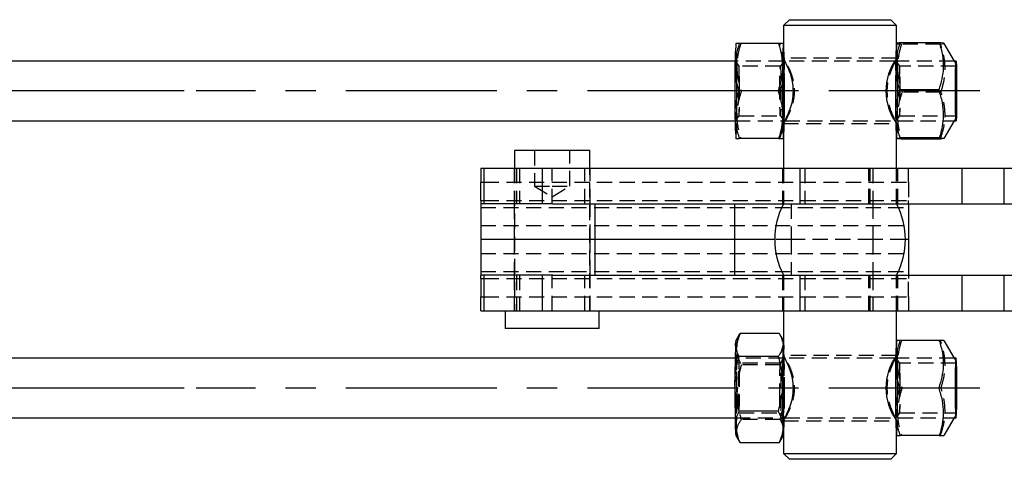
# Model space of a CAD drawing. Extents: x 82 to 397, y 14 to 279.
# Tile 3 of 38: x 137 to 220, y 120 to 157. Entities that reach past the tile are written whole.
import ezdxf

# ---------------------------------------------------------------- set-up
doc = ezdxf.new("R2010")
doc.units = 0
doc.linetypes.add('CENTERX2', pattern=[20.32, 12.7, -2.54, 2.54, -2.54])
doc.linetypes.add('HIDDEN', pattern=[1.905, 1.27, -0.635])
doc.layers.get('0').update_dxf_attribs({"linetype": 'CONTINUOUS'})
doc.styles.add('SLDTEXTSTYLE0', font='TXT', dxfattribs={"width": 0.75})
doc.dimstyles.new('SLDDIMSTYLE2', dxfattribs={"dimtxt": 3.5, "dimasz": 3.302, "dimexe": 0, "dimexo": 0.0625, "dimgap": 0.875, "dimtad": 1, "dimdec": 3, "dimrnd": 1e-09, "dimzin": 12, "dimtxsty": 'SLDTEXTSTYLE0', "dimsah": 1, "dimcen": 0.09, "dimazin": 3, "dimtfac": 1, "dimtdec": 3, "dimtofl": 0, "dimtmove": 0, "dimatfit": 3, "dimtolj": 1, "dimtzin": 12})

# ---------------------------------------------------------------- blocks, each defined once
blk = doc.blocks.new('_D_12')
at = {"color": 179, "linetype": 'CONTINUOUS'}
for p, q in [((151.306, 150.874), (118.405, 150.874)), ((119.405, 150.874), (119.405, 125.874)), ((151.306, 125.874), (118.405, 125.874))]:
    blk.add_line(p, q, dxfattribs=at)
for points in [[(119.405, 150.874), (118.897, 147.572), (119.913, 147.572)], [(119.405, 125.874), (119.913, 129.176), (118.897, 129.176)]]:
    blk.add_solid(points, dxfattribs=at)
at = {"color": 179, "linetype": 'CONTINUOUS', "insert": (114.893, 134.829, -5.655), "char_height": 3.5, "attachment_point": 1, "rotation": 90, "style": 'SLDTEXTSTYLE0'}
blk.add_mtext('25', dxfattribs=at)

msp = doc.modelspace()

# ---------------------------------------------------------------- linework, layer by layer
at = {"color": 7, "linetype": 'CONTINUOUS'}
for p, q in [((202.2339, 156.8744), (201.7339, 156.3744)), ((202.2339, 156.8744), (210.7589, 156.8744)), ((211.2589, 156.3744), (210.7589, 156.8744)), ((201.7339, 156.3744), (201.7339, 153.6154)), ((211.2589, 156.3744), (201.7339, 156.3744)), ((211.2589, 154.8746), (211.2589, 156.3744)), ((197.7343, 154.8744), (197.7327, 154.8716)), ((201.3276, 154.8744), (198.0429, 154.8744)), ((211.2586, 154.8787), (211.2545, 154.8716)), ((214.8513, 154.924), (211.5666, 154.924)), ((216.1237, 153.3744), (215.2598, 154.8721)), ((197.6681, 153.3744), (99.2843, 153.3744)), ((201.8491, 153.3744), (201.735, 153.3744)), ((211.1899, 153.3744), (211.0959, 153.3744)), ((211.2024, 153.495), (211.1437, 153.3744)), ((216.2566, 153.3744), (216.1227, 153.3744)), ((201.2774, 150.8744), (197.9927, 150.8744)), ((214.7992, 150.9754), (211.5145, 150.9754)), ((99.2843, 148.3744), (197.6681, 148.3744)), ((201.735, 148.3744), (201.8486, 148.3744)), ((201.7994, 148.1825), (201.803, 148.3744)), ((215.256, 146.8702), (216.1237, 148.3744)), ((216.1227, 148.3744), (216.2566, 148.3744)), ((201.7339, 148.1542), (201.7339, 144.3744)), ((197.7327, 146.8773), (197.7343, 146.8744)), ((201.3276, 146.8744), (198.0429, 146.8744)), ((211.2545, 146.8773), (211.2548, 146.8768)), ((211.2589, 144.3744), (211.2589, 146.8743)), ((214.8475, 146.9259), (211.5628, 146.9259)), ((214.948, 146.8249), (211.6633, 146.8249)), ((215.2447, 146.8632), (214.948, 146.8249)), ((179.095, 145.8744), (179.095, 144.3744)), ((185.445, 145.8744), (179.095, 145.8744)), ((185.445, 144.3744), (185.445, 145.8744)), ((176.27, 144.3744), (176.27, 143.2029)), ((176.27, 144.3744), (176.517, 144.3744)), ((176.517, 144.3744), (176.517, 141.3744)), ((176.517, 144.3744), (181.4492, 144.3744)), ((181.4492, 141.3744), (181.4492, 144.3744)), ((181.4492, 144.3744), (203.1275, 144.3744)), ((203.1275, 141.3744), (203.1275, 144.3744)), ((203.1275, 144.3744), (216.7785, 144.3744)), ((216.7785, 141.3744), (216.7785, 144.3744)), ((216.7785, 144.3744), (220.3209, 144.3744)), ((220.3209, 141.3744), (220.3209, 144.3744)), ((220.3209, 144.3744), (232.3411, 144.3744)), ((176.27, 141.6673), (176.27, 143.2029)), ((176.27, 141.6673), (176.27, 141.3744)), ((176.27, 141.3744), (176.27, 138.3744)), ((182.3128, 141.3744), (176.27, 141.3744)), ((182.3128, 141.3744), (203.1275, 141.3744)), ((185.8486, 141.3744), (185.8486, 138.3744)), ((197.6068, 141.3744), (197.6068, 138.3744)), ((203.1275, 141.3744), (216.7785, 141.3744)), ((212.27, 141.3744), (212.27, 138.3744)), ((216.7785, 141.3744), (220.3209, 141.3744)), ((220.3209, 141.3744), (232.3411, 141.3744)), ((185.8486, 138.3744), (176.27, 138.3744)), ((176.27, 138.3744), (176.27, 135.3744)), ((197.6068, 138.3744), (185.8486, 138.3744)), ((185.8486, 138.3744), (185.8486, 135.3744)), ((200.9964, 138.3744), (197.6068, 138.3744)), ((197.6068, 138.3744), (197.6068, 135.3744)), ((212.27, 138.3744), (211.9964, 138.3744)), ((212.27, 138.3744), (212.27, 135.3744)), ((182.3128, 135.3744), (176.27, 135.3744)), ((176.27, 135.0816), (176.27, 135.3744)), ((176.27, 135.0816), (176.27, 133.546)), ((176.517, 135.3744), (176.517, 132.3744)), ((181.4492, 132.3744), (181.4492, 135.3744)), ((182.3128, 135.3744), (203.1275, 135.3744)), ((203.1275, 132.3744), (203.1275, 135.3744)), ((203.1275, 135.3744), (216.7785, 135.3744)), ((216.7785, 132.3744), (216.7785, 135.3744)), ((216.7785, 135.3744), (220.3209, 135.3744)), ((220.3209, 132.3744), (220.3209, 135.3744)), ((220.3209, 135.3744), (232.3411, 135.3744)), ((176.27, 132.3744), (176.27, 133.546)), ((176.27, 132.3744), (176.517, 132.3744)), ((176.517, 132.3744), (181.4492, 132.3744)), ((178.3012, 132.3744), (178.3012, 130.8744)), ((181.4492, 132.3744), (203.1275, 132.3744)), ((186.2387, 130.8744), (186.2387, 132.3744)), ((201.7339, 132.3744), (201.7339, 128.6154)), ((203.1275, 132.3744), (216.7785, 132.3744)), ((211.2589, 129.8744), (211.2589, 132.3744)), ((216.7785, 132.3744), (220.3209, 132.3744)), ((220.3209, 132.3744), (232.3411, 132.3744)), ((186.2387, 130.8744), (178.3012, 130.8744)), ((197.9261, 130.2069), (197.7327, 129.8716)), ((201.3869, 130.4746), (198.1022, 130.4746)), ((201.7339, 129.8792), (201.456, 130.361)), ((211.2561, 129.8744), (211.2545, 129.8716)), ((214.8494, 129.8744), (211.5647, 129.8744)), ((216.1237, 128.3744), (215.2585, 129.8744)), ((201.2957, 128.5335), (198.011, 128.5335)), ((211.2024, 128.495), (211.1437, 128.3744)), ((197.6681, 128.3744), (99.2843, 128.3744)), ((201.8491, 128.3744), (201.735, 128.3744)), ((211.1899, 128.3744), (211.0959, 128.3744)), ((216.2566, 128.3744), (216.1227, 128.3744)), ((214.7992, 125.8744), (211.5145, 125.8744)), ((201.2867, 123.9334), (198.002, 123.9334)), ((99.2843, 123.3744), (197.6681, 123.3744)), ((201.7339, 123.1542), (201.7339, 120.3744)), ((201.735, 123.3744), (201.8486, 123.3744)), ((215.2585, 121.8744), (216.1237, 123.3744)), ((216.1227, 123.3744), (216.2566, 123.3744)), ((197.7327, 121.8773), (198.015, 121.3879)), ((201.5449, 121.542), (201.7339, 121.8696)), ((211.2545, 121.8773), (211.2561, 121.8744)), ((211.2589, 120.3744), (211.2589, 121.8744)), ((214.8494, 121.8744), (211.5647, 121.8744)), ((198.0125, 121.3976), (198.0841, 121.2743)), ((201.3688, 121.2743), (198.0841, 121.2743)), ((201.7339, 120.3744), (202.2339, 119.8744)), ((201.7339, 120.3744), (211.2589, 120.3744)), ((210.7589, 119.8744), (211.2589, 120.3744)), ((210.7589, 119.8744), (202.2339, 119.8744))]:
    msp.add_line(p, q, dxfattribs=at)
at = {"color": 7, "linetype": 'HIDDEN'}
for p, q in [((201.4281, 154.8744), (201.3276, 154.8744)), ((201.7323, 154.8744), (201.735, 154.8744)), ((201.7383, 154.8716), (201.7367, 154.8744)), ((211.2589, 153.6085), (211.2589, 154.8746)), ((214.9518, 154.823), (211.6671, 154.823)), ((214.9518, 154.823), (215.2485, 154.8613)), ((201.735, 153.3744), (197.6681, 153.3744)), ((197.9973, 152.9734), (197.7377, 153.3445)), ((201.7334, 153.3445), (201.4737, 152.9734)), ((211.2578, 153.6244), (201.735, 153.6244)), ((211.0959, 153.3744), (201.8491, 153.3744)), ((216.1227, 153.3744), (211.1899, 153.3744)), ((211.5191, 152.9734), (211.2594, 153.3445)), ((216.2585, 153.1408), (216.1237, 153.3744)), ((201.4751, 152.9744), (197.9959, 152.9744)), ((216.2566, 152.9744), (211.5177, 152.9744)), ((201.4783, 150.8744), (201.2774, 150.8744)), ((215.0001, 150.7734), (211.7154, 150.7734)), ((197.6681, 148.3744), (201.735, 148.3744)), ((197.7377, 148.4044), (197.9973, 148.7755)), ((197.9959, 148.7744), (201.4751, 148.7744)), ((201.4737, 148.7755), (201.7334, 148.4044)), ((201.8486, 148.3744), (216.1227, 148.3744)), ((211.2594, 148.4044), (211.5191, 148.7755)), ((211.5177, 148.7744), (216.2566, 148.7744)), ((216.1237, 148.3744), (216.2585, 148.6081)), ((201.735, 148.1244), (211.2578, 148.1244)), ((211.2589, 146.8743), (211.2589, 148.14)), ((201.4281, 146.8744), (201.3276, 146.8744)), ((201.735, 146.8744), (201.7323, 146.8744)), ((201.7367, 146.8744), (201.7383, 146.8773)), ((180.77, 145.8744), (180.77, 142.8744)), ((183.77, 142.8744), (183.77, 145.8744)), ((179.07, 144.3744), (179.07, 141.3744)), ((179.095, 144.3744), (179.095, 132.3744)), ((179.27, 144.3744), (179.27, 141.3744)), ((179.52, 144.3744), (179.52, 141.3744)), ((182.2671, 141.3744), (182.2671, 144.3744)), ((185.02, 141.3744), (185.02, 144.3744)), ((185.445, 132.3744), (185.445, 144.3744)), ((185.47, 141.3744), (185.47, 144.3744)), ((201.6464, 144.3744), (201.6464, 141.3744)), ((201.7339, 144.3744), (201.7339, 141.3744)), ((203.52, 144.3744), (203.52, 141.3744)), ((208.9068, 141.3744), (208.9068, 144.3744)), ((209.02, 141.3744), (209.02, 144.3744)), ((209.27, 144.3744), (209.27, 141.3744)), ((211.2589, 141.3744), (211.2589, 144.3744)), ((211.3464, 141.3744), (211.3464, 144.3744)), ((212.27, 143.2029), (212.27, 144.3744)), ((176.517, 143.2029), (212.27, 143.2029)), ((180.77, 142.8744), (182.27, 142.8744)), ((180.77, 142.8744), (182.27, 141.9732)), ((182.27, 142.8744), (183.77, 142.8744)), ((182.27, 141.9732), (183.77, 142.8744)), ((212.27, 143.2029), (212.27, 141.6673)), ((176.27, 141.0816), (212.27, 141.0816)), ((176.517, 141.6673), (212.27, 141.6673)), ((179.07, 141.3744), (179.07, 138.3744)), ((185.47, 138.3744), (185.47, 141.3744)), ((202.3783, 141.3744), (202.3783, 138.3744)), ((209.27, 141.3744), (209.27, 138.3744)), ((212.27, 141.3744), (212.27, 141.6673)), ((176.27, 139.546), (212.27, 139.546)), ((179.07, 138.3744), (179.07, 135.3744)), ((185.47, 135.3744), (185.47, 138.3744)), ((202.3783, 138.3744), (200.9964, 138.3744)), ((209.27, 138.3744), (202.3783, 138.3744)), ((202.3783, 138.3744), (202.3783, 135.3744)), ((211.9964, 138.3744), (209.27, 138.3744)), ((209.27, 138.3744), (209.27, 135.3744)), ((176.27, 137.2029), (212.27, 137.2029)), ((176.27, 135.6673), (212.27, 135.6673)), ((176.517, 135.0816), (212.27, 135.0816)), ((179.07, 135.3744), (179.07, 132.3744)), ((179.27, 135.3744), (179.27, 132.3744)), ((179.52, 135.3744), (179.52, 132.3744)), ((182.2671, 132.3744), (182.2671, 135.3744)), ((185.02, 132.3744), (185.02, 135.3744)), ((185.47, 132.3744), (185.47, 135.3744)), ((201.6464, 135.3744), (201.6464, 132.3744)), ((201.7339, 135.3744), (201.7339, 132.3744)), ((203.52, 135.3744), (203.52, 132.3744)), ((208.9068, 132.3744), (208.9068, 135.3744)), ((209.02, 132.3744), (209.02, 135.3744)), ((209.27, 135.3744), (209.27, 132.3744)), ((211.2589, 132.3744), (211.2589, 135.3744)), ((211.3464, 132.3744), (211.3464, 135.3744)), ((212.27, 135.3744), (212.27, 135.0816)), ((212.27, 133.546), (212.27, 135.0816)), ((176.517, 133.546), (212.27, 133.546)), ((212.27, 133.546), (212.27, 132.3744)), ((201.7383, 129.8716), (201.7339, 129.8792)), ((211.2589, 128.6085), (211.2589, 129.8744)), ((214.9499, 129.8744), (214.8494, 129.8744)), ((211.2578, 128.6244), (201.735, 128.6244)), ((211.2578, 128.6244), (211.2509, 128.6085)), ((201.735, 128.3744), (197.6681, 128.3744)), ((197.9973, 127.9734), (197.7377, 128.3445)), ((201.4751, 127.9744), (197.9959, 127.9744)), ((201.469, 127.8155), (198.1843, 127.8155)), ((201.7334, 128.3445), (201.4737, 127.9734)), ((211.0959, 128.3744), (201.8491, 128.3744)), ((216.1227, 128.3744), (211.1899, 128.3744)), ((211.5191, 127.9734), (211.2594, 128.3445)), ((216.2566, 127.9744), (211.5177, 127.9744)), ((216.2585, 128.1408), (216.1237, 128.3744)), ((215.0001, 125.8744), (214.7992, 125.8744)), ((197.9959, 123.7744), (201.4751, 123.7744)), ((201.4737, 123.7755), (201.7334, 123.4044)), ((211.2594, 123.4044), (211.5191, 123.7755)), ((211.5177, 123.7744), (216.2566, 123.7744)), ((216.1237, 123.3744), (216.2585, 123.6081)), ((197.6681, 123.3744), (201.735, 123.3744)), ((201.46, 123.2153), (198.1753, 123.2153)), ((201.735, 123.1244), (211.2578, 123.1244)), ((201.8486, 123.3744), (216.1227, 123.3744)), ((211.2589, 121.8744), (211.2589, 123.14)), ((197.7725, 122.2448), (197.9628, 121.483)), ((201.5325, 121.5491), (201.7716, 122.2448)), ((201.7339, 121.8696), (201.7383, 121.8773)), ((214.9499, 121.8744), (214.8494, 121.8744))]:
    msp.add_line(p, q, dxfattribs=at)
at = {"color": 179, "linetype": 'CENTERX2'}
for p, q in [((218.2501, 150.8744), (152.306, 150.8744)), ((218.2501, 125.8744), (152.306, 125.8744))]:
    msp.add_line(p, q, dxfattribs=at)
at = {"color": 8, "linetype": 'CONTINUOUS'}
for p, q in [((176.27, 143.2029), (176.517, 143.2029)), ((176.27, 141.6673), (176.517, 141.6673)), ((176.27, 135.0816), (176.517, 135.0816)), ((176.27, 133.546), (176.517, 133.546))]:
    msp.add_line(p, q, dxfattribs=at)
at = {"color": 7, "linetype": 'HIDDEN', "flags": 128}
for points in [[(197.7897, 150.8744), (197.7879, 150.2348), (197.7825, 149.6388), (197.774, 149.127), (197.7629, 148.7343), (197.7499, 148.4874), (197.736, 148.4032), (197.7221, 148.4874), (197.7091, 148.7343), (197.698, 149.127), (197.6894, 149.6388), (197.6841, 150.2348), (197.6822, 150.8744), (197.6841, 151.5141), (197.6894, 152.1101), (197.698, 152.6219), (197.7091, 153.0146), (197.7221, 153.2615), (197.736, 153.3457), (197.7499, 153.2615), (197.7629, 153.0146), (197.774, 152.6219), (197.7825, 152.1101), (197.7879, 151.5141), (197.7897, 150.8744)], [(201.7334, 153.3445), (201.735, 153.3457), (201.7489, 153.2615), (201.7619, 153.0146), (201.773, 152.6219), (201.7816, 152.1101), (201.787, 151.5141), (201.7888, 150.8744)], [(211.3115, 150.8204), (211.3094, 150.1828), (211.3037, 149.5923), (211.295, 149.0892), (211.2836, 148.7078), (211.2706, 148.474), (211.2566, 148.4038), (211.2427, 148.5019), (211.2299, 148.7618), (211.2189, 149.1656), (211.2106, 149.6859), (211.2056, 150.2872), (211.204, 150.9285), (211.2062, 151.5661), (211.2118, 152.1566), (211.2206, 152.6597), (211.2319, 153.0411), (211.245, 153.2749), (211.259, 153.3451), (211.2728, 153.2469), (211.2857, 152.9871), (211.2966, 152.5833), (211.3049, 152.063), (211.31, 151.4617), (211.3115, 150.8204)], [(198.0416, 150.8744), (198.0397, 151.4661), (198.0343, 152.0098), (198.0258, 152.4615), (198.0149, 152.7847), (198.0024, 152.9531), (197.9894, 152.9531), (197.9769, 152.7847), (197.966, 152.4615), (197.9575, 152.0098), (197.9521, 151.4661), (197.9502, 150.8744), (197.9521, 150.2828), (197.9575, 149.7391), (197.966, 149.2874), (197.9769, 148.9642), (197.9894, 148.7958), (198.0024, 148.7958), (198.0149, 148.9642), (198.0258, 149.2874), (198.0343, 149.7391), (198.0397, 150.2828), (198.0416, 150.8744)], [(201.4295, 150.8744), (201.4313, 151.4661), (201.4367, 152.0098), (201.4452, 152.4615), (201.4562, 152.7847), (201.4686, 152.9531), (201.4816, 152.9531), (201.4941, 152.7847), (201.505, 152.4615), (201.5136, 152.0098), (201.519, 151.4661), (201.5208, 150.8744), (201.519, 150.2828), (201.5136, 149.7391), (201.505, 149.2874), (201.4941, 148.9642), (201.4816, 148.7958), (201.4686, 148.7958), (201.4562, 148.9642), (201.4452, 149.2874), (201.4367, 149.7391), (201.4313, 150.2828), (201.4295, 150.8744)], [(211.5634, 150.8285), (211.5618, 151.4219), (211.5566, 151.9709), (211.5483, 152.4311), (211.5376, 152.7651), (211.5252, 152.946), (211.5122, 152.9591), (211.4996, 152.8033), (211.4885, 152.4912), (211.4798, 152.0481), (211.4741, 151.51), (211.472, 150.9204), (211.4736, 150.327), (211.4787, 149.778), (211.487, 149.3178), (211.4978, 148.9838), (211.5102, 148.8029), (211.5232, 148.7898), (211.5357, 148.9456), (211.5468, 149.2577), (211.5556, 149.7007), (211.5612, 150.2389), (211.5634, 150.8285)], [(201.7888, 150.8744), (201.787, 150.2348), (201.7816, 149.6388), (201.773, 149.127), (201.7619, 148.7343), (201.7489, 148.4874), (201.735, 148.4032), (201.7334, 148.4044)], [(201.803, 148.3744), (201.8041, 148.4394), (201.8104, 148.8744)], [(197.7848, 126.913), (197.7889, 126.2972), (197.7895, 125.6526), (197.7864, 125.0232), (197.7799, 124.4517), (197.7704, 123.9772), (197.7586, 123.632), (197.7452, 123.4396), (197.7312, 123.4132), (197.7175, 123.5544), (197.705, 123.8538), (197.6947, 124.2909), (197.6872, 124.8359), (197.683, 125.4517), (197.6824, 126.0963), (197.6855, 126.7257), (197.692, 127.2972), (197.7015, 127.7717), (197.7134, 128.1169), (197.7268, 128.3093), (197.7408, 128.3357), (197.7545, 128.1945), (197.7669, 127.8951), (197.7773, 127.458), (197.7848, 126.913)], [(198.0373, 126.757), (198.0302, 127.2581), (198.0204, 127.6471), (198.0085, 127.8925), (197.9956, 127.9744), (197.9828, 127.8862), (197.971, 127.635), (197.9612, 127.2412), (197.9542, 126.7366), (197.9506, 126.1622), (197.9507, 125.5645), (197.9544, 124.9919), (197.9615, 124.4908), (197.9714, 124.1018), (197.9832, 123.8564), (197.9961, 123.7745), (198.009, 123.8627), (198.0208, 124.1139), (198.0306, 124.5077), (198.0375, 125.0123), (198.0411, 125.5867), (198.0411, 126.1844), (198.0373, 126.757)], [(201.4337, 124.9919), (201.43, 125.5645), (201.4299, 126.1622), (201.4335, 126.7366), (201.4404, 127.2412), (201.4502, 127.635), (201.462, 127.8862), (201.4749, 127.9744), (201.4878, 127.8925), (201.4996, 127.6471), (201.5095, 127.2581), (201.5166, 126.757), (201.5203, 126.1844), (201.5204, 125.5867), (201.5168, 125.0123), (201.5098, 124.5077), (201.5, 124.1139), (201.4882, 123.8627), (201.4754, 123.7745), (201.4625, 123.8564), (201.4506, 124.1018), (201.4408, 124.4908), (201.4337, 124.9919)], [(211.3115, 125.8744), (211.3097, 125.2348), (211.3043, 124.6388), (211.2958, 124.127), (211.2847, 123.7343), (211.2717, 123.4874), (211.2578, 123.4032), (211.2439, 123.4874), (211.2309, 123.7343), (211.2198, 124.127), (211.2112, 124.6388), (211.2059, 125.2348), (211.204, 125.8744), (211.2059, 126.5141), (211.2112, 127.1101), (211.2198, 127.6219), (211.2309, 128.0146), (211.2439, 128.2615), (211.2578, 128.3457), (211.2717, 128.2615), (211.2847, 128.0146), (211.2958, 127.6219), (211.3043, 127.1101), (211.3097, 126.5141), (211.3115, 125.8744)], [(211.5634, 125.8744), (211.5615, 126.4661), (211.5561, 127.0098), (211.5476, 127.4615), (211.5367, 127.7847), (211.5242, 127.9531), (211.5112, 127.9531), (211.4987, 127.7847), (211.4878, 127.4615), (211.4793, 127.0098), (211.4739, 126.4661), (211.472, 125.8744), (211.4739, 125.2828), (211.4793, 124.7391), (211.4878, 124.2874), (211.4987, 123.9642), (211.5112, 123.7958), (211.5242, 123.7958), (211.5367, 123.9642), (211.5476, 124.2874), (211.5561, 124.7391), (211.5615, 125.2828), (211.5634, 125.8744)]]:
    msp.add_lwpolyline(points, dxfattribs=at)
at = {"color": 7, "linetype": 'CONTINUOUS', "flags": 128}
for points in [[(216.311, 150.8744), (216.3091, 150.2274), (216.3037, 149.6244), (216.2951, 149.1067), (216.2838, 148.7094), (216.2707, 148.4596), (216.2566, 148.3744), (216.2425, 148.4596), (216.2294, 148.7094), (216.2181, 149.1067), (216.2095, 149.6244), (216.2041, 150.2274), (216.2022, 150.8744), (216.2041, 151.5215), (216.2095, 152.1244), (216.2181, 152.6422), (216.2294, 153.0395), (216.2425, 153.2893), (216.2566, 153.3744), (216.2707, 153.2893), (216.2838, 153.0395), (216.2951, 152.6422), (216.3037, 152.1244), (216.3091, 151.5215), (216.311, 150.8744)], [(216.3059, 150.8249), (216.3038, 150.215), (216.2982, 149.654), (216.2895, 149.1835), (216.2783, 148.8384), (216.2656, 148.6444), (216.2522, 148.6157), (216.2391, 148.7546), (216.2273, 149.0506), (216.2177, 149.482), (216.2109, 150.0166), (216.2076, 150.6148), (216.2079, 151.2323), (216.2118, 151.8233), (216.219, 152.3438), (216.229, 152.7554), (216.2411, 153.0275), (216.2543, 153.14), (216.2677, 153.0843), (216.2802, 152.8648), (216.291, 152.4977), (216.2993, 152.0102), (216.3044, 151.4384), (216.3059, 150.8249)], [(216.3023, 150.8285), (216.3001, 150.2389), (216.2945, 149.7007), (216.2857, 149.2577), (216.2747, 148.9456), (216.2621, 148.7898), (216.2491, 148.8029), (216.2367, 148.9838), (216.2259, 149.3178), (216.2176, 149.778), (216.2125, 150.327), (216.2109, 150.9204), (216.2131, 151.51), (216.2187, 152.0481), (216.2274, 152.4912), (216.2385, 152.8033), (216.2511, 152.9591), (216.2641, 152.946), (216.2765, 152.7651), (216.2873, 152.4311), (216.2956, 151.9709), (216.3007, 151.4219), (216.3023, 150.8285)], [(216.311, 125.8744), (216.3091, 126.5215), (216.3037, 127.1244), (216.2951, 127.6422), (216.2838, 128.0395), (216.2707, 128.2893), (216.2566, 128.3744), (216.2425, 128.2893), (216.2294, 128.0395), (216.2181, 127.6422), (216.2095, 127.1244), (216.2041, 126.5215), (216.2022, 125.8744), (216.2041, 125.2274), (216.2095, 124.6244), (216.2181, 124.1067), (216.2294, 123.7094), (216.2425, 123.4596), (216.2566, 123.3744), (216.2707, 123.4596), (216.2838, 123.7094), (216.2951, 124.1067), (216.3037, 124.6244), (216.3091, 125.2274), (216.311, 125.8744)], [(216.3059, 125.8744), (216.3041, 125.2626), (216.2987, 124.6961), (216.2903, 124.2169), (216.2793, 123.8608), (216.2666, 123.6539), (216.2532, 123.6118), (216.2401, 123.7374), (216.2281, 124.0216), (216.2183, 124.4432), (216.2113, 124.9709), (216.2077, 125.5656), (216.2077, 126.1833), (216.2113, 126.778), (216.2183, 127.3057), (216.2281, 127.7273), (216.2401, 128.0114), (216.2532, 128.1371), (216.2666, 128.095), (216.2793, 127.8881), (216.2903, 127.5319), (216.2987, 127.0528), (216.3041, 126.4863), (216.3059, 125.8744)], [(216.3023, 125.8744), (216.3004, 125.2828), (216.295, 124.7391), (216.2865, 124.2874), (216.2756, 123.9642), (216.2631, 123.7958), (216.2501, 123.7958), (216.2376, 123.9642), (216.2267, 124.2874), (216.2182, 124.7391), (216.2128, 125.2828), (216.2109, 125.8744), (216.2128, 126.4661), (216.2182, 127.0098), (216.2267, 127.4615), (216.2376, 127.7847), (216.2501, 127.9531), (216.2631, 127.9531), (216.2756, 127.7847), (216.2865, 127.4615), (216.295, 127.0098), (216.3004, 126.4661), (216.3023, 125.8744)]]:
    msp.add_lwpolyline(points, dxfattribs=at)
at = {"color": 7, "linetype": 'CONTINUOUS'}
for centre, radius, start, end in [((215.0764, 153.2197), 17.4192, 174.548906, 181.135669), ((219.0755, 153.2197), 17.4192, 174.54891, 181.135652), ((226.3224, 153.3128), 15.1433, 174.084472, 181.373828), ((249.1894, 150.8744), 47.5203, 177.02046, 182.97954), ((215.0355, 150.8747), 4.6725, 143.949921, 216.022164), ((367.1327, 150.8744), 169.4839, 179.323864, 180.676136), ((371.1318, 150.8744), 169.4839, 179.323864, 180.676136), ((380.5314, 150.8696), 169.3607, 179.29626, 180.649192), ((215.0764, 148.5292), 17.4191, 178.864326, 185.4511), ((219.0755, 148.5292), 17.4192, 178.864344, 185.451096), ((231.0372, 148.6234), 19.8584, 179.055714, 185.04988), ((207.4669, 138.3744), 6.4704, 152.37733, 207.62267), ((205.526, 138.3744), 6.4704, 332.37733, 27.62267), ((287.5645, 126.492), 89.9156, 178.080283, 180.164731), ((199.1873, 129.5546), 1.4887, 167.705053, 181.944427), ((291.565, 126.492), 89.917, 178.080304, 180.164718), ((202.9627, 129.5697), 1.2659, 166.086429, 182.971888), ((228.5982, 128.2197), 17.4192, 174.548874, 181.135633), ((215.0355, 125.8747), 4.6725, 143.949928, 216.022158), ((245.3714, 125.8744), 43.7079, 176.760306, 183.239694), ((380.6531, 125.8744), 169.4824, 179.323858, 180.676142), ((322.6622, 125.6779), 125.0141, 179.745379, 181.409035), ((326.6638, 125.6779), 125.0167, 179.745393, 181.409014), ((228.5982, 123.5292), 17.4192, 178.864372, 185.45112), ((201.8156, 122.5051), 4.1309, 178.631017, 188.74238), ((205.3728, 122.4854), 3.6898, 178.160001, 189.525003)]:
    msp.add_arc(centre, radius, start, end, dxfattribs=at)
at = {"color": 7, "linetype": 'HIDDEN'}
for centre, radius, start, end in [((180.3955, 153.2197), 17.4192, 358.864348, 5.45109), ((184.3947, 153.2197), 17.4191, 358.864313, 5.451098), ((191.4788, 153.1255), 19.8579, 359.055636, 5.049958), ((28.3393, 150.8744), 169.4839, 359.323864, 0.676136), ((32.3383, 150.8744), 169.4839, 359.323864, 0.676136), ((41.9794, 150.8792), 169.3655, 359.296305, 0.6492), ((180.3955, 148.5292), 17.4192, 354.548904, 1.135656), ((196.1926, 148.4361), 15.1439, 354.084559, 1.373628), ((189.1712, 148.1482), 12.6283, 354.210906, 0.155619), ((194.9361, 129.3009), 2.8543, 356.86951, 11.533347), ((198.537, 129.2832), 3.2511, 357.565031, 10.472484), ((193.9168, 128.2197), 17.4197, 358.864415, 5.450972), ((72.8092, 126.071), 125.0147, 359.745379, 1.409028), ((76.8085, 126.071), 125.0144, 359.745378, 1.40903), ((190.1361, 127.2192), 11.6517, 358.494351, 5.54246), ((41.8716, 125.8744), 169.4733, 359.323821, 0.676179), ((161.1293, 125.7429), 40.6714, 356.703797, 1.648615), ((107.9064, 125.2569), 89.9166, 358.080299, 0.164724), ((111.906, 125.2569), 89.9161, 358.080293, 0.164729), ((193.9168, 123.5292), 17.4198, 354.549035, 1.13558), ((200.7246, 122.1645), 1.0501, 343.982622, 4.384634)]:
    msp.add_arc(centre, radius, start, end, dxfattribs=at)
at = {"color": 7, "linetype": 'CONTINUOUS'}
for points, knots in [([(197.6606, 152.8744), (197.6616, 152.9218), (197.6694, 153.2808), (197.7559, 153.9577), (197.9467, 154.567), (198.0429, 154.8744)], [0, 0, 0, 0, 0.0700477, 0.5307624, 1, 1, 1, 1]), ([(198.0429, 154.8744), (198.0001, 154.8744), (197.8178, 154.8744), (197.7801, 154.8744), (197.7513, 154.8744)], [0, 0, 0, 0, 0.2345445, 1, 1, 1, 1]), ([(201.3276, 154.8744), (201.4234, 154.5496), (201.6166, 153.8941), (201.6452, 153.2164), (201.6597, 152.8744)], [0, 0, 0, 0, 0.49545788, 1, 1, 1, 1]), ([(201.735, 154.8744), (201.6777, 154.8744), (201.6042, 154.8744), (201.3774, 154.8744), (201.3276, 154.8744)], [0, 0, 0, 0, 0.7804767, 1, 1, 1, 1]), ([(211.1834, 152.9497), (211.1844, 152.9965), (211.1923, 153.3509), (211.2792, 154.019), (211.4702, 154.6205), (211.5666, 154.924)], [0, 0, 0, 0, 0.0700474, 0.5307623, 1, 1, 1, 1]), ([(211.5666, 154.924), (211.524, 154.9204), (211.3299, 154.9039), (211.2905, 154.8868), (211.2597, 154.8735)], [0, 0, 0, 0, 0.2195233, 1, 1, 1, 1]), ([(214.8513, 154.924), (214.95, 154.5813), (215.1494, 153.8885), (215.2121, 152.862), (215.0872, 151.8806), (214.8958, 151.279), (214.7992, 150.9754)], [0, 0, 0, 0, 0.2645953, 0.5349276, 0.7653328, 1, 1, 1, 1]), ([(215.2356, 154.8721), (215.2355, 154.8771), (215.2354, 154.8909), (215.0624, 154.9083), (214.8998, 154.9204), (214.8513, 154.924)], [0, 0, 0, 0, 0.2837179, 0.7864458, 1, 1, 1, 1]), ([(201.738, 153.6154), (201.7486, 153.5874), (201.7707, 153.5297), (201.9663, 153.1452), (202.2326, 152.5412), (202.495, 151.7483), (202.5325, 151.1431), (202.5492, 150.8744)], [0, 0, 0, 0, 0.1782383, 0.3683163, 0.5794405, 0.8133576, 1, 1, 1, 1]), ([(197.9927, 150.8744), (197.8969, 151.1993), (197.7037, 151.8548), (197.6751, 152.5325), (197.6606, 152.8744)], [0, 0, 0, 0, 0.4954581, 1, 1, 1, 1]), ([(201.6597, 152.8744), (201.6587, 152.8271), (201.6509, 152.4681), (201.5644, 151.7912), (201.3736, 151.1819), (201.2774, 150.8744)], [0, 0, 0, 0, 0.07004738, 0.53076226, 1, 1, 1, 1]), ([(211.5145, 150.9754), (211.4189, 151.2961), (211.226, 151.9432), (211.1977, 152.6122), (211.1834, 152.9497)], [0, 0, 0, 0, 0.495458, 1, 1, 1, 1]), ([(197.6606, 148.8744), (197.6605, 148.9218), (197.6592, 149.2808), (197.7287, 149.9577), (197.9041, 150.567), (197.9927, 150.8744)], [0, 0, 0, 0, 0.0700474, 0.5307624, 1, 1, 1, 1]), ([(201.2774, 150.8744), (201.3813, 150.5496), (201.591, 149.8941), (201.6367, 149.2164), (201.6597, 148.8744)], [0, 0, 0, 0, 0.4954579, 1, 1, 1, 1]), ([(202.5492, 150.8744), (202.5314, 150.5955), (202.496, 150.0389), (202.2586, 149.2795), (201.9869, 148.641), (201.764, 148.2086), (201.7539, 148.17), (201.7498, 148.1542)], [0, 0, 0, 0, 0.1938818, 0.3868565, 0.6015885, 0.8369077, 1, 1, 1, 1]), ([(211.1815, 148.9507), (211.1813, 148.9986), (211.1802, 149.3621), (211.2501, 150.0473), (211.4258, 150.6642), (211.5145, 150.9754)], [0, 0, 0, 0, 0.0700473, 0.5307624, 1, 1, 1, 1]), ([(214.7992, 150.9754), (214.9066, 150.624), (215.1236, 149.9134), (215.2125, 148.8607), (215.1125, 147.8542), (214.9364, 147.2372), (214.8475, 146.9259)], [0, 0, 0, 0, 0.2645952, 0.53492762, 0.76533263, 1, 1, 1, 1]), ([(198.0429, 146.8744), (197.939, 147.1993), (197.7293, 147.8548), (197.6837, 148.5325), (197.6606, 148.8744)], [0, 0, 0, 0, 0.4954578, 1, 1, 1, 1]), ([(201.6597, 148.8744), (201.6598, 148.8271), (201.6611, 148.4681), (201.5916, 147.7912), (201.4162, 147.1819), (201.3276, 146.8744)], [0, 0, 0, 0, 0.0700474, 0.5307626, 1, 1, 1, 1]), ([(211.1527, 148.3569), (211.1665, 148.3281), (211.1828, 148.2944), (211.1864, 148.2861), (211.1869, 148.2849)], [0, 0, 0, 0, 0.8524305, 1, 1, 1, 1]), ([(211.5628, 146.9259), (211.4591, 147.2547), (211.2497, 147.9184), (211.2044, 148.6045), (211.1815, 148.9507)], [0, 0, 0, 0, 0.4954576, 1, 1, 1, 1]), ([(197.7513, 146.8744), (197.7801, 146.8744), (197.8177, 146.8744), (198.0001, 146.8744), (198.0429, 146.8744)], [0, 0, 0, 0, 0.7654886, 1, 1, 1, 1]), ([(201.3276, 146.8744), (201.3774, 146.8744), (201.6042, 146.8744), (201.6777, 146.8744), (201.735, 146.8744)], [0, 0, 0, 0, 0.2195233, 1, 1, 1, 1]), ([(211.2559, 146.8754), (211.2867, 146.8887), (211.3261, 146.9058), (211.5202, 146.9223), (211.5628, 146.9259)], [0, 0, 0, 0, 0.7804769, 1, 1, 1, 1]), ([(211.6633, 146.8249), (211.5056, 146.8376), (211.2986, 146.8542), (211.2641, 146.8713), (211.2559, 146.8754)], [0, 0, 0, 0, 0.7614488, 1, 1, 1, 1]), ([(214.8475, 146.9259), (214.8961, 146.9223), (215.0562, 146.9104), (215.2379, 146.8918), (215.2363, 146.8767), (215.2356, 146.8702)], [0, 0, 0, 0, 0.1991533, 0.6562969, 1, 1, 1, 1]), ([(197.6994, 129.5041), (197.7073, 129.5824), (197.7402, 129.9108), (197.9457, 130.2309), (198.1022, 130.4746)], [0, 0, 0, 0, 0.2385513, 1, 1, 1, 1]), ([(201.437, 130.3517), (201.547, 130.1486), (201.6984, 129.8692), (201.6985, 129.5824), (201.6985, 129.5041)], [0, 0, 0, 0, 0.7267031, 1, 1, 1, 1]), ([(198.011, 128.5335), (197.9681, 128.6029), (197.7725, 128.919), (197.7314, 129.2476), (197.6994, 129.5041)], [0, 0, 0, 0, 0.2195233, 1, 1, 1, 1]), ([(201.6985, 129.5041), (201.6424, 129.2476), (201.5705, 128.919), (201.3452, 128.6029), (201.2957, 128.5335)], [0, 0, 0, 0, 0.7804768, 1, 1, 1, 1]), ([(211.1824, 127.8744), (211.1834, 127.9218), (211.1912, 128.2808), (211.2777, 128.9577), (211.4685, 129.567), (211.5647, 129.8744)], [0, 0, 0, 0, 0.0700474, 0.5307626, 1, 1, 1, 1]), ([(211.5647, 129.8744), (211.5219, 129.8744), (211.3396, 129.8744), (211.3019, 129.8744), (211.2731, 129.8744)], [0, 0, 0, 0, 0.2345444, 1, 1, 1, 1]), ([(214.8494, 129.8744), (214.9482, 129.5273), (215.148, 128.8254), (215.2112, 127.7855), (215.0867, 126.7914), (214.8956, 126.182), (214.7992, 125.8744)], [0, 0, 0, 0, 0.2645951, 0.5349274, 0.7653326, 1, 1, 1, 1]), ([(215.2359, 129.8744), (215.2364, 129.8744), (215.2374, 129.8744), (215.0607, 129.8744), (214.8979, 129.8744), (214.8494, 129.8744)], [0, 0, 0, 0, 0.3086885, 0.7938905, 1, 1, 1, 1]), ([(197.6493, 126.2335), (197.6499, 126.288), (197.6539, 126.7008), (197.7334, 127.4793), (197.9179, 128.18), (198.011, 128.5335)], [0, 0, 0, 0, 0.0700478, 0.5307626, 1, 1, 1, 1]), ([(201.2957, 128.5335), (201.3948, 128.16), (201.5948, 127.4061), (201.6304, 126.6267), (201.6484, 126.2335)], [0, 0, 0, 0, 0.4954576, 1, 1, 1, 1]), ([(201.738, 128.6154), (201.7486, 128.5874), (201.7707, 128.5297), (201.9663, 128.1452), (202.2326, 127.5412), (202.495, 126.7483), (202.5325, 126.1431), (202.5492, 125.8744)], [0, 0, 0, 0, 0.1782383, 0.3683163, 0.5794403, 0.8133576, 1, 1, 1, 1]), ([(211.5145, 125.8744), (211.4187, 126.1993), (211.2255, 126.8548), (211.1969, 127.5325), (211.1824, 127.8744)], [0, 0, 0, 0, 0.4954579, 1, 1, 1, 1]), ([(198.002, 123.9334), (197.9029, 124.3069), (197.7029, 125.0609), (197.6673, 125.8402), (197.6493, 126.2335)], [0, 0, 0, 0, 0.4954578, 1, 1, 1, 1]), ([(201.6484, 126.2335), (201.6478, 126.179), (201.6438, 125.7661), (201.5643, 124.9877), (201.3798, 124.287), (201.2867, 123.9334)], [0, 0, 0, 0, 0.0700474, 0.5307624, 1, 1, 1, 1]), ([(202.5492, 125.8744), (202.5314, 125.5955), (202.496, 125.0389), (202.2586, 124.2795), (201.9869, 123.641), (201.764, 123.2086), (201.7539, 123.17), (201.7498, 123.1542)], [0, 0, 0, 0, 0.1938818, 0.3868564, 0.6015884, 0.8369077, 1, 1, 1, 1]), ([(211.1824, 123.8744), (211.1823, 123.9218), (211.181, 124.2808), (211.2505, 124.9577), (211.4259, 125.567), (211.5145, 125.8744)], [0, 0, 0, 0, 0.0700474, 0.5307622, 1, 1, 1, 1]), ([(214.7992, 125.8744), (214.9067, 125.5273), (215.1241, 124.8254), (215.2134, 123.7855), (215.1139, 122.7914), (214.9381, 122.182), (214.8494, 121.8744)], [0, 0, 0, 0, 0.26459513, 0.53492759, 0.76533265, 1, 1, 1, 1]), ([(197.6859, 122.6038), (197.6853, 122.6353), (197.6812, 122.874), (197.7453, 123.324), (197.9159, 123.729), (198.002, 123.9334)], [0, 0, 0, 0, 0.0700475, 0.5307624, 1, 1, 1, 1]), ([(201.2867, 123.9334), (201.3932, 123.7175), (201.6081, 123.2817), (201.6592, 122.8311), (201.6849, 122.6038)], [0, 0, 0, 0, 0.495458, 1, 1, 1, 1]), ([(211.5647, 121.8744), (211.4608, 122.1993), (211.2511, 122.8548), (211.2055, 123.5325), (211.1824, 123.8744)], [0, 0, 0, 0, 0.4954579, 1, 1, 1, 1]), ([(211.1552, 123.3517), (211.1679, 123.3252), (211.183, 123.2938), (211.1864, 123.2861), (211.1869, 123.2849)], [0, 0, 0, 0, 0.8421494, 1, 1, 1, 1]), ([(198.0841, 121.2743), (197.9776, 121.4902), (197.7627, 121.926), (197.7116, 122.3765), (197.6859, 122.6038)], [0, 0, 0, 0, 0.4954578, 1, 1, 1, 1]), ([(201.6849, 122.6038), (201.6855, 122.5723), (201.6896, 122.3337), (201.6255, 121.8837), (201.4549, 121.4787), (201.3688, 121.2743)], [0, 0, 0, 0, 0.0700476, 0.5307626, 1, 1, 1, 1]), ([(211.2731, 121.8744), (211.3019, 121.8744), (211.3395, 121.8744), (211.5219, 121.8744), (211.5647, 121.8744)], [0, 0, 0, 0, 0.7654887, 1, 1, 1, 1]), ([(214.8494, 121.8744), (214.8979, 121.8744), (215.0579, 121.8744), (215.2356, 121.8744), (215.2352, 121.8744), (215.2351, 121.8744)], [0, 0, 0, 0, 0.20610358, 0.67920077, 1, 1, 1, 1]), ([(201.3688, 121.2743), (201.4244, 121.3432), (201.4971, 121.4333), (201.5258, 121.527), (201.5325, 121.5491)], [0, 0, 0, 0, 0.7644849, 1, 1, 1, 1])]:
    msp.add_open_spline(points, degree=3, knots=knots, dxfattribs=at)
at = {"color": 7, "linetype": 'HIDDEN'}
for points, knots in [([(198.1434, 154.8744), (198.0476, 154.5496), (197.8544, 153.8941), (197.8258, 153.2164), (197.8113, 152.8744)], [0, 0, 0, 0, 0.49545798, 1, 1, 1, 1]), ([(201.8104, 152.8744), (201.8094, 152.9218), (201.8016, 153.2808), (201.7151, 153.9577), (201.5244, 154.567), (201.4281, 154.8744)], [0, 0, 0, 0, 0.0700476, 0.5307624, 1, 1, 1, 1]), ([(211.2597, 154.8735), (211.2679, 154.8694), (211.3024, 154.8523), (211.5094, 154.8357), (211.6671, 154.823)], [0, 0, 0, 0, 0.2385512, 1, 1, 1, 1]), ([(211.6671, 154.823), (211.5712, 154.4942), (211.3776, 153.8305), (211.3487, 153.1444), (211.3341, 152.7982)], [0, 0, 0, 0, 0.4954583, 1, 1, 1, 1]), ([(215.0001, 150.7734), (215.0991, 151.1249), (215.2992, 151.8354), (215.3629, 152.8882), (215.2389, 153.8946), (215.0481, 154.5117), (214.9518, 154.823)], [0, 0, 0, 0, 0.2645952, 0.5349273, 0.7653325, 1, 1, 1, 1]), ([(201.7389, 148.1268), (201.7652, 148.1619), (201.8181, 148.2324), (202.0553, 148.6387), (202.3558, 149.2605), (202.614, 150.0604), (202.6965, 150.9187), (202.6035, 151.6957), (202.3773, 152.4268), (202.0805, 153.0687), (201.8057, 153.5385), (201.7606, 153.5915), (201.7397, 153.6162)], [0, 0, 0, 0, 0.0936296, 0.1881141, 0.2934844, 0.4095196, 0.4984714, 0.5874844, 0.6775153, 0.7828248, 0.8991244, 1, 1, 1, 1]), ([(211.1437, 153.3744), (211.1071, 153.3009), (211.0118, 153.109), (210.7531, 152.5316), (210.5104, 151.7549), (210.4166, 150.8971), (210.4934, 150.113), (210.6942, 149.3822), (210.962, 148.7398), (211.0899, 148.4829), (211.1527, 148.3569)], [0, 0, 0, 0, 0.0856602, 0.2232941, 0.3760635, 0.4942967, 0.6126744, 0.7305725, 0.8677846, 1, 1, 1, 1]), ([(197.8113, 152.8744), (197.8124, 152.8271), (197.8201, 152.4681), (197.9066, 151.7912), (198.0974, 151.1819), (198.1936, 150.8744)], [0, 0, 0, 0, 0.0700473, 0.5307623, 1, 1, 1, 1]), ([(201.4783, 150.8744), (201.5741, 151.1993), (201.7673, 151.8548), (201.796, 152.5325), (201.8104, 152.8744)], [0, 0, 0, 0, 0.4954582, 1, 1, 1, 1]), ([(211.3341, 152.7982), (211.3351, 152.7503), (211.3426, 152.3868), (211.4288, 151.7016), (211.6193, 151.0847), (211.7154, 150.7734)], [0, 0, 0, 0, 0.0700474, 0.5307626, 1, 1, 1, 1]), ([(198.1936, 150.8744), (198.0897, 150.5496), (197.88, 149.8941), (197.8344, 149.2164), (197.8113, 148.8744)], [0, 0, 0, 0, 0.49545784, 1, 1, 1, 1]), ([(201.8104, 148.8744), (201.8106, 148.9218), (201.8118, 149.2808), (201.7423, 149.9577), (201.5669, 150.567), (201.4783, 150.8744)], [0, 0, 0, 0, 0.0700473, 0.5307623, 1, 1, 1, 1]), ([(211.7154, 150.7734), (211.6113, 150.4528), (211.4013, 149.8057), (211.3554, 149.1367), (211.3322, 148.7992)], [0, 0, 0, 0, 0.4954577, 1, 1, 1, 1]), ([(214.948, 146.8249), (215.0557, 147.1676), (215.2734, 147.8604), (215.3632, 148.8869), (215.2642, 149.8683), (215.0887, 150.4699), (215.0001, 150.7734)], [0, 0, 0, 0, 0.2645952, 0.5349275, 0.7653328, 1, 1, 1, 1]), ([(197.8113, 148.8744), (197.8112, 148.8271), (197.8099, 148.4681), (197.8794, 147.7912), (198.0549, 147.1819), (198.1434, 146.8744)], [0, 0, 0, 0, 0.0700473, 0.5307625, 1, 1, 1, 1]), ([(201.4281, 146.8744), (201.532, 147.1993), (201.7417, 147.8548), (201.7874, 148.5325), (201.8104, 148.8744)], [0, 0, 0, 0, 0.4954579, 1, 1, 1, 1]), ([(211.3322, 148.7992), (211.332, 148.7524), (211.3305, 148.398), (211.3997, 147.7299), (211.5749, 147.1284), (211.6633, 146.8249)], [0, 0, 0, 0, 0.070047, 0.5307622, 1, 1, 1, 1]), ([(211.1869, 148.2849), (211.2377, 148.1837), (211.2894, 148.0807), (211.257, 148.126), (211.2564, 148.1268)], [0, 0, 0, 0, 0.98260592, 1, 1, 1, 1]), ([(198.1022, 130.4746), (198.009, 130.2587), (197.821, 129.8229), (197.7978, 129.3724), (197.7861, 129.1451)], [0, 0, 0, 0, 0.4954579, 1, 1, 1, 1]), ([(201.6713, 129.7774), (201.6662, 129.8043), (201.6212, 130.0415), (201.497, 130.2711), (201.3869, 130.4746)], [0, 0, 0, 0, 0.1135192, 1, 1, 1, 1]), ([(201.7851, 129.1451), (201.7839, 129.1766), (201.7769, 129.358), (201.7291, 129.5382), (201.6896, 129.687)], [0, 0, 0, 0, 0.1736539, 1, 1, 1, 1]), ([(211.6652, 129.8744), (211.5694, 129.5496), (211.3762, 128.8941), (211.3476, 128.2164), (211.3331, 127.8744)], [0, 0, 0, 0, 0.4954578, 1, 1, 1, 1]), ([(215.0001, 125.8744), (215.0989, 126.2216), (215.2987, 126.9234), (215.3619, 127.9634), (215.2375, 128.9575), (215.0463, 129.5669), (214.9499, 129.8744)], [0, 0, 0, 0, 0.2645952, 0.5349275, 0.7653327, 1, 1, 1, 1]), ([(197.7861, 129.1451), (197.7875, 129.1136), (197.7981, 128.8749), (197.89, 128.4249), (198.0856, 128.0199), (198.1843, 127.8155)], [0, 0, 0, 0, 0.0700473, 0.5307626, 1, 1, 1, 1]), ([(201.469, 127.8155), (201.5622, 128.0314), (201.7502, 128.4672), (201.7734, 128.9178), (201.7851, 129.1451)], [0, 0, 0, 0, 0.495458, 1, 1, 1, 1]), ([(201.7389, 123.1268), (201.7652, 123.1619), (201.8181, 123.2324), (202.0553, 123.6387), (202.3558, 124.2605), (202.614, 125.0604), (202.6965, 125.9187), (202.6035, 126.6957), (202.3773, 127.4268), (202.0805, 128.0687), (201.8057, 128.5385), (201.7606, 128.5915), (201.7397, 128.6162)], [0, 0, 0, 0, 0.0936296, 0.1881141, 0.2934843, 0.4095196, 0.4984713, 0.5874844, 0.6775153, 0.7828248, 0.8991245, 1, 1, 1, 1]), ([(198.1843, 127.8155), (198.0838, 127.442), (197.8808, 126.688), (197.8421, 125.9086), (197.8226, 125.5154)], [0, 0, 0, 0, 0.49545802, 1, 1, 1, 1]), ([(201.8217, 125.5154), (201.8214, 125.5699), (201.819, 125.9828), (201.7425, 126.7612), (201.5607, 127.4619), (201.469, 127.8155)], [0, 0, 0, 0, 0.0700474, 0.5307622, 1, 1, 1, 1]), ([(211.1437, 128.3744), (211.1071, 128.3009), (211.0118, 128.109), (210.7531, 127.5316), (210.5104, 126.7549), (210.4166, 125.897), (210.4934, 125.113), (210.6942, 124.3821), (210.963, 123.7374), (211.0916, 123.4792), (211.1552, 123.3517)], [0, 0, 0, 0, 0.0855221, 0.2229342, 0.3754572, 0.4935, 0.6116866, 0.7293948, 0.8663858, 1, 1, 1, 1]), ([(211.3331, 127.8744), (211.3342, 127.8271), (211.3419, 127.4681), (211.4284, 126.7912), (211.6192, 126.1819), (211.7154, 125.8744)], [0, 0, 0, 0, 0.0700473, 0.5307625, 1, 1, 1, 1]), ([(197.8226, 125.5154), (197.823, 125.4609), (197.8254, 125.0481), (197.9019, 124.2696), (198.0836, 123.5689), (198.1753, 123.2153)], [0, 0, 0, 0, 0.0700474, 0.5307626, 1, 1, 1, 1]), ([(201.46, 123.2153), (201.5606, 123.5889), (201.7635, 124.3428), (201.8022, 125.1222), (201.8217, 125.5154)], [0, 0, 0, 0, 0.495458, 1, 1, 1, 1]), ([(211.7154, 125.8744), (211.6115, 125.5496), (211.4018, 124.8941), (211.3562, 124.2164), (211.3331, 123.8744)], [0, 0, 0, 0, 0.495458, 1, 1, 1, 1]), ([(214.9499, 121.8744), (215.0574, 122.2216), (215.2748, 122.9234), (215.3642, 123.9634), (215.2647, 124.9575), (215.0888, 125.5669), (215.0001, 125.8744)], [0, 0, 0, 0, 0.26459513, 0.53492753, 0.76533259, 1, 1, 1, 1]), ([(211.3331, 123.8744), (211.333, 123.8271), (211.3317, 123.4681), (211.4012, 122.7912), (211.5767, 122.1819), (211.6652, 121.8744)], [0, 0, 0, 0, 0.0700476, 0.5307623, 1, 1, 1, 1]), ([(198.1753, 123.2153), (198.0188, 122.9716), (197.8133, 122.6516), (197.7804, 122.3232), (197.7725, 122.2448)], [0, 0, 0, 0, 0.7614488, 1, 1, 1, 1]), ([(201.7716, 122.2448), (201.7711, 122.3232), (201.769, 122.6516), (201.5936, 122.9716), (201.46, 123.2153)], [0, 0, 0, 0, 0.2385513, 1, 1, 1, 1]), ([(211.1869, 123.2849), (211.2377, 123.1837), (211.2894, 123.0807), (211.257, 123.126), (211.2564, 123.1268)], [0, 0, 0, 0, 0.98260592, 1, 1, 1, 1])]:
    msp.add_open_spline(points, degree=3, knots=knots, dxfattribs=at)

# ---------------------------------------------------------------- dimensions: what is measured, and where the dimension line sits
at = {"color": 179, "linetype": 'CONTINUOUS'}
dim = msp.add_linear_dim(base=(119.4051, 125.8744), p1=(152.306, 150.8744), p2=(152.306, 125.8744), angle=90, dimstyle='SLDDIMSTYLE2', dxfattribs=at)
dim.commit()
dim.dimension.update_dxf_attribs({"geometry": '_D_12', "text_midpoint": (119.4051, 138.8371), "dimtype": 160})

doc.saveas('drawing.dxf')
